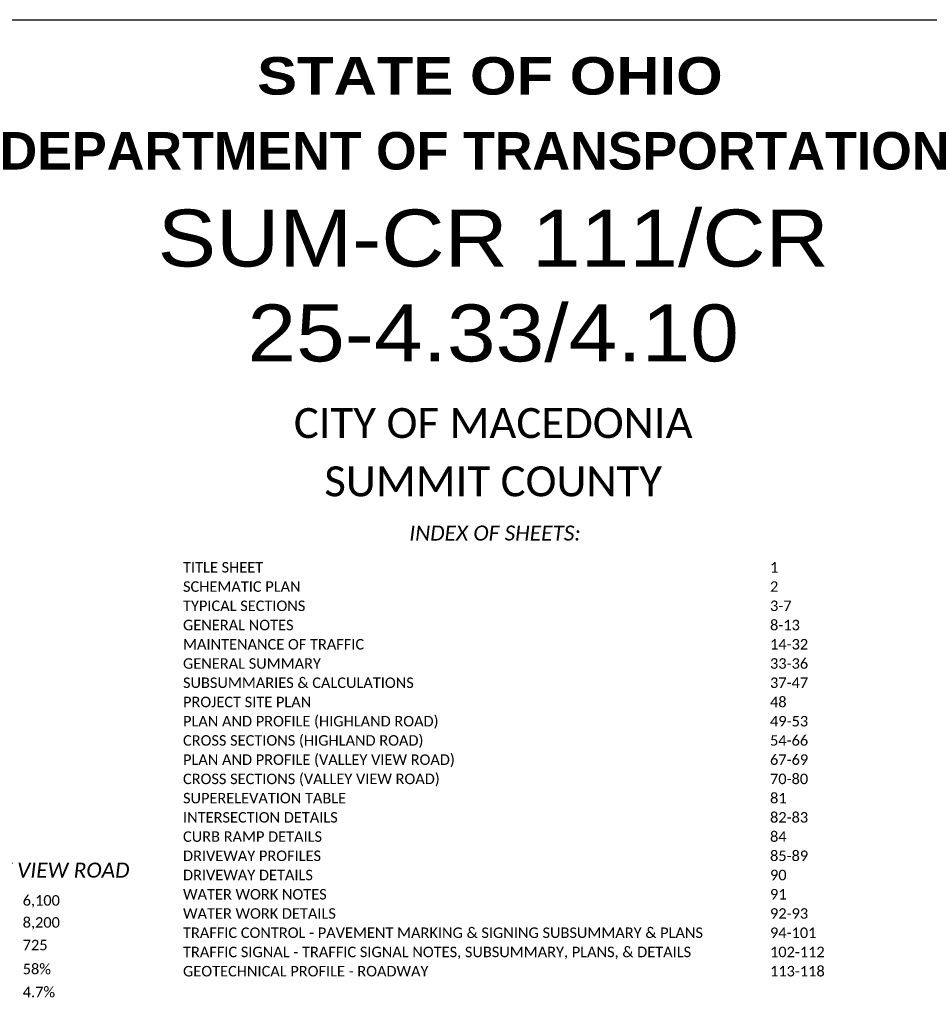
# Model space of a CAD drawing. Header units: feet. Extents: x -18 to 2245837, y -21 to 596159.
# Tile 7 of 34: x 0 to 12, y 2 to 15. Entities that reach past the tile are written whole.
import ezdxf
from ezdxf.enums import TextEntityAlignment as Align

# ---------------------------------------------------------------- set-up
doc = ezdxf.new("R2010")
doc.units = ezdxf.units.FT
doc.header["$MEASUREMENT"] = 0
doc.layers.add('0_View_Frame_Border', color=7, linetype='Continuous', plot=False)
doc.layers.add('SH_Text', color=7, linetype='Continuous')
doc.styles.add('Font 70-Main Title', font='txt', dxfattribs={"width": 1.15, "height": 0.25})
doc.styles.add('Main Title', font='ariblk.ttf', dxfattribs={"height": 0.25})
doc.styles.add('P_Slanted_Title', font='calibrii.ttf', dxfattribs={"height": 0.2})
doc.styles.add('P_Straight_Normal', font='calibri.ttf', dxfattribs={"height": 0.14})
doc.styles.add('P_Straight_Title', font='calibri.ttf', dxfattribs={"height": 0.2})

msp = doc.modelspace()

# ---------------------------------------------------------------- linework, layer by layer
at = {"layer": '0_View_Frame_Border', "color": 6, "elevation": 3534245.503}
msp.add_lwpolyline([(-9.25, 15), (21.25, 15), (21.25, -6), (-9.25, -6)], close=True, dxfattribs=at)

# ---------------------------------------------------------------- texts
at = {"layer": 'SH_Text', "style": 'Main Title'}
for s, p in [('STATE OF OHIO', (6.202, 14.5, 3534245.503)), ('DEPARTMENT OF TRANSPORTATION', (6.166, 13.5, 3534245.503))]:
    msp.add_text(s, height=0.5, dxfattribs=at).set_placement(p, align=Align.TOP_CENTER)
at = {"layer": 'SH_Text', "color": 1, "style": 'P_Slanted_Title'}
for s, p in [('INDEX OF SHEETS:', (5.125, 8.047, 3534245.503)), ('VALLEY VIEW ROAD', (-1.107, 3.547, 3534245.503))]:
    msp.add_text(s, height=0.2, dxfattribs=at).set_placement(p)
at = {"layer": 'SH_Text', "insert": (6.246, 12.465, 3534245.503), "char_height": 0.76, "attachment_point": 2, "style": 'Font 70-Main Title'}
msp.add_mtext_dynamic_manual_height_columns('SUM-CR 111/CR 25-4.33/4.10', width=14.4653, gutter_width=1.25, heights=[0], dxfattribs=at)
at = {"layer": 'SH_Text', "color": 1}
for s, insert, char_height, width, attachment_point, style in [('CITY OF MACEDONIA', (6.246, 9.815, 3534245.503), 0.4, 8.63314, 2, 'P_Straight_Title'), ('SUMMIT COUNTY', (6.246, 9.037, 3534245.503), 0.4, 7.16756, 2, 'P_Straight_Title'), ('6,100', (-0.038, 3.313, 3534245.503), 0.14, 1.23379, 1, 'P_Straight_Normal'), ('8,200', (-0.038, 3.019, 3534245.503), 0.14, 1.26062, 1, 'P_Straight_Normal'), ('725', (-0.038, 2.717, 3534245.503), 0.14, 1.31237, 1, 'P_Straight_Normal'), ('58%', (-0.038, 2.397, 3534245.503), 0.14, 1.33435, 1, 'P_Straight_Normal'), ('4.7%', (-0.038, 2.09, 3534245.503), 0.14, 1.3733, 1, 'P_Straight_Normal')]:
    msp.add_mtext(s, dxfattribs=dict(at, insert=insert, char_height=char_height, width=width, attachment_point=attachment_point, style=style))
at = {"layer": 'SH_Text', "color": 1, "insert": (2.103, 7.759, 3534245.503), "char_height": 0.14, "width": 9.06336, "attachment_point": 1, "line_spacing_factor": 1.1, "style": 'P_Straight_Normal'}
msp.add_mtext('\\pxt43;TITLE SHEET^I^I^I^I^I1\\PSCHEMATIC PLAN^I^I^I^I^I2\\PTYPICAL SECTIONS^I^I^I^I^I3-7\\PGENERAL NOTES^I^I^I^I^I8-13\\PMAINTENANCE OF TRAFFIC^I^I^I^I^I14-32\\PGENERAL SUMMARY^I^I^I^I^I33-36\\PSUBSUMMARIES & CALCULATIONS^I^I^I^I^I37-47\\PPROJECT SITE PLAN^I^I^I^I^I48\\PPLAN AND PROFILE (HIGHLAND ROAD)^I^I^I^I^I49-53\\PCROSS SECTIONS (HIGHLAND ROAD)^I^I^I^I^I54-66\\PPLAN AND PROFILE (VALLEY VIEW ROAD)^I^I^I^I^I67-69\\PCROSS SECTIONS (VALLEY VIEW ROAD)^I^I^I^I^I70-80\\PSUPERELEVATION TABLE^I^I^I^I^I81\\PINTERSECTION DETAILS^I^I^I^I^I82-83\\PCURB RAMP DETAILS^I^I^I^I^I84\\PDRIVEWAY PROFILES^I^I^I^I^I85-89\\PDRIVEWAY DETAILS^I^I^I^I^I90\\PWATER WORK NOTES^I^I^I^I^I91\\PWATER WORK DETAILS^I^I^I^I^I92-93\\PTRAFFIC CONTROL - PAVEMENT MARKING & SIGNING SUBSUMMARY & PLANS^I^I94-101\\PTRAFFIC SIGNAL - TRAFFIC SIGNAL NOTES, SUBSUMMARY, PLANS, & DETAILS^I^I102-112\\PGEOTECHNICAL PROFILE - ROADWAY^I^I^I^I^I113-118', dxfattribs=at)

doc.saveas('drawing.dxf')
